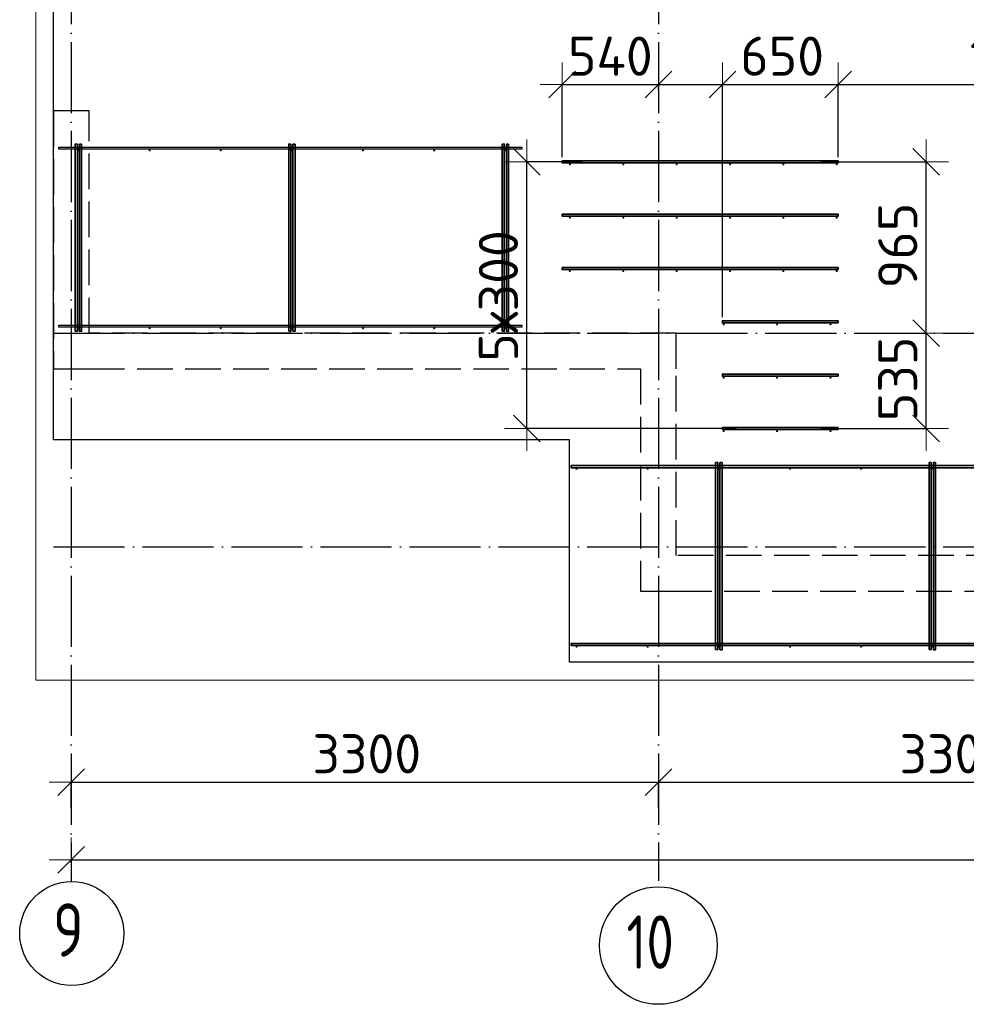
# Model space of a CAD drawing. Header units: millimetres. Extents: x 13527 to 139154, y -122592 to 61893.
# Tile 85 of 129: x 75010 to 80331, y 27427 to 32963. Entities that reach past the tile are written whole.
import ezdxf

# ---------------------------------------------------------------- set-up
doc = ezdxf.new("R2010")
doc.units = ezdxf.units.MM
doc.header["$PDMODE"] = 65
for name, pattern in [('______11', [500, 400, -50, 0, -50]), ('______2', [270, 200, -70]), ('______5', [1100, 800, -100, 100, -100])]:
    doc.linetypes.add(name, pattern=pattern)
for name, color, linetype, lineweight in [('Standard', 7, 'Continuous', 25), ('Арм.стержн. Доп. арматура', 180, 'Continuous', 35), ('Размерная линия_ общее', 7, 'Continuous', 13), ('Стена_ общее', 7, 'Continuous', 35), ('Фундамент_ общее', 7, 'Continuous', 35)]:
    doc.layers.add(name, color=color, linetype=linetype, lineweight=lineweight)
doc.layers.add('Арм.стержн. Фиксатор', color=7, linetype='Continuous', lineweight=35, true_color=0x501e0f)
doc.layers.add('Осевая линия_ общее', color=7, linetype='______5', lineweight=13, true_color=0xa0a0a0)
doc.styles.add('ISOCPEUR', font='ISOCPEUR')
doc.dimstyles.new('DIMSTYLE_16', dxfattribs={"dimtxt": 220, "dimasz": 250, "dimexe": 0, "dimexo": 0, "dimgap": 110, "dimtad": 2, "dimdec": 0, "dimrnd": 1, "dimzin": 12, "dimdsep": 46, "dimtxsty": 'ISOCPEUR', "dimblk1": 'ALL_ML_STRICH', "dimblk2": 'ALL_ML_STRICH', "dimsah": 1, "dimcen": 0, "dimclrd": 7, "dimclre": 256, "dimclrt": 7, "dimadec": 0, "dimazin": 0, "dimtfac": 1, "dimtdec": 0, "dimtix": 1, "dimtmove": 2, "dimatfit": 3, "dimfxl": 0, "dimtzin": 0, "dimlwd": 0, "dimlwe": -3, "dimarcsym": 0})
doc.dimstyles.new('DIMSTYLE_3', dxfattribs={"dimtxt": 220, "dimasz": 250, "dimexe": 0, "dimexo": 0, "dimgap": 110, "dimtad": 2, "dimdec": 0, "dimrnd": 5, "dimzin": 12, "dimdsep": 46, "dimtxsty": 'ISOCPEUR', "dimblk1": 'ALL_ML_STRICH', "dimblk2": 'ALL_ML_STRICH', "dimsah": 1, "dimcen": 0, "dimclrd": 7, "dimclre": 256, "dimclrt": 7, "dimadec": 0, "dimazin": 0, "dimtfac": 1, "dimtdec": 0, "dimtix": 1, "dimtmove": 2, "dimatfit": 3, "dimfxl": 0, "dimtvp": 1.2, "dimtzin": 0, "dimlwd": 0, "dimlwe": -3, "dimarcsym": 0})
doc.dimstyles.new('DIMSTYLE_5', dxfattribs={"dimtxt": 220, "dimasz": 250, "dimexe": 0, "dimexo": 0, "dimgap": 110, "dimtad": 2, "dimdec": 0, "dimrnd": 5, "dimzin": 12, "dimdsep": 46, "dimtxsty": 'ISOCPEUR', "dimblk1": 'ALL_ML_STRICH', "dimblk2": 'ALL_ML_STRICH', "dimsah": 1, "dimcen": 0, "dimclrd": 7, "dimclre": 256, "dimclrt": 7, "dimadec": 0, "dimazin": 0, "dimtfac": 1, "dimtdec": 0, "dimtix": 1, "dimtmove": 2, "dimatfit": 3, "dimfxl": 0, "dimtzin": 0, "dimlwd": 0, "dimlwe": -3, "dimarcsym": 0})

# ---------------------------------------------------------------- blocks, each defined once
blk = doc.blocks.new('СЛОЖНЫЙ_ОБЪЕКТ_0')
at = {"layer": 'Стена_ общее', "color": 9, "linetype": '______2', "lineweight": -3, "true_color": 0xc7c7c7, "transparency": 33554687}
for p, q in [((75200, 32450), (75200, 31000)), ((75400, 32450), (75200, 32450)), ((75400, 31200), (75400, 32450)), ((78700, 31200), (75400, 31200)), ((78700, 31000), (78700, 31200)), ((75200, 31000), (75400, 31000)), ((75400, 31000), (78500, 31000)), ((78500, 31000), (78500, 29750)), ((78700, 29950), (78700, 31000)), ((82420, 29950), (78700, 29950)), ((78500, 29750), (78700, 29750)), ((78700, 29750), (82620, 29750))]:
    blk.add_line(p, q, dxfattribs=at)
blk = doc.blocks.new('ALL_ML_STRICH')
at = {"color": 0, "linetype": 'ByBlock', "lineweight": -2}
for p, q in [((0, -0.5), (0, 0.5)), ((-0.3, -0.3), (0.3, 0.3)), ((-1, 0), (0.5, 0))]:
    blk.add_line(p, q, dxfattribs=at)
blk = doc.blocks.new('*D436')
at = {"layer": 'DEFPOINTS', "color": 7, "linetype": 'Continuous', "lineweight": 13, "transparency": 33554687}
for p in [(78060, 32597.8), (78600, 32547.8), (78060, 32170)]:
    blk.add_point(p, dxfattribs=at)
at = {"layer": 'Размерная линия_ общее', "color": 253, "linetype": 'Continuous', "lineweight": -2, "true_color": 0xa0a0a0, "transparency": 33554687}
for p, q in [((78060, 32190), (78060, 32597.8)), ((78600, 32567.8), (78600, 32597.8))]:
    blk.add_line(p, q, dxfattribs=at)
at = {"layer": 'Размерная линия_ общее', "color": 7, "linetype": 'Continuous', "lineweight": -2, "transparency": 33554687}
blk.add_line((78060, 32597.8), (78600, 32597.8), dxfattribs=at)
at = {"layer": 'Размерная линия_ общее', "color": 7, "linetype": 'Continuous', "lineweight": 13, "transparency": 33554687, "xscale": 250, "yscale": 250, "zscale": 250, "rotation": 180}
blk.add_blockref('ALL_ML_STRICH', (78060, 32597.8), dxfattribs=at)
at = {"layer": 'Размерная линия_ общее', "color": 7, "linetype": 'Continuous', "lineweight": 13, "transparency": 33554687, "xscale": 250, "yscale": 250, "zscale": 250}
blk.add_blockref('ALL_ML_STRICH', (78600, 32597.8), dxfattribs=at)
at = {"layer": 'Размерная линия_ общее', "color": 7, "linetype": 'Continuous', "lineweight": 13, "transparency": 33554687, "insert": (78330, 32757.8), "char_height": 220, "width": 660, "attachment_point": 5, "style": 'ISOCPEUR'}
blk.add_mtext('\\A1;{540}', dxfattribs=at)
blk = doc.blocks.new('*D437')
at = {"layer": 'DEFPOINTS', "color": 7, "linetype": 'Continuous', "lineweight": 13, "transparency": 33554687}
for p in [(78600, 32597.8), (78600, 32547.8), (78960, 31270)]:
    blk.add_point(p, dxfattribs=at)
at = {"layer": 'Размерная линия_ общее', "color": 253, "linetype": 'Continuous', "lineweight": -2, "true_color": 0xa0a0a0, "transparency": 33554687}
for p, q in [((78600, 32567.8), (78600, 32597.8)), ((78960, 31290), (78960, 32597.8))]:
    blk.add_line(p, q, dxfattribs=at)
at = {"layer": 'Размерная линия_ общее', "color": 7, "linetype": 'Continuous', "lineweight": -2, "transparency": 33554687}
blk.add_line((78600, 32597.8), (78960, 32597.8), dxfattribs=at)
at = {"layer": 'Размерная линия_ общее', "color": 7, "linetype": 'Continuous', "lineweight": 13, "transparency": 33554687, "xscale": 250, "yscale": 250, "zscale": 250, "rotation": 180}
blk.add_blockref('ALL_ML_STRICH', (78600, 32597.8), dxfattribs=at)
at = {"layer": 'Размерная линия_ общее', "color": 7, "linetype": 'Continuous', "lineweight": 13, "transparency": 33554687, "xscale": 250, "yscale": 250, "zscale": 250}
blk.add_blockref('ALL_ML_STRICH', (78960, 32597.8), dxfattribs=at)
at = {"layer": 'Размерная линия_ общее', "color": 7, "linetype": 'Continuous', "lineweight": 13, "transparency": 33554687, "insert": (78491.2, 33128.5), "char_height": 220, "width": 660, "attachment_point": 5, "style": 'ISOCPEUR'}
blk.add_mtext('\\A1;{360}', dxfattribs=at)
blk = doc.blocks.new('*D438')
at = {"layer": 'DEFPOINTS', "color": 7, "linetype": 'Continuous', "lineweight": 13, "transparency": 33554687}
for p in [(78960, 32597.8), (79610, 32170), (78960, 31270)]:
    blk.add_point(p, dxfattribs=at)
at = {"layer": 'Размерная линия_ общее', "color": 253, "linetype": 'Continuous', "lineweight": -2, "true_color": 0xa0a0a0, "transparency": 33554687}
for p, q in [((78960, 31290), (78960, 32597.8)), ((79610, 32190), (79610, 32597.8))]:
    blk.add_line(p, q, dxfattribs=at)
at = {"layer": 'Размерная линия_ общее', "color": 7, "linetype": 'Continuous', "lineweight": -2, "transparency": 33554687}
blk.add_line((78960, 32597.8), (79610, 32597.8), dxfattribs=at)
at = {"layer": 'Размерная линия_ общее', "color": 7, "linetype": 'Continuous', "lineweight": 13, "transparency": 33554687, "xscale": 250, "yscale": 250, "zscale": 250, "rotation": 180}
blk.add_blockref('ALL_ML_STRICH', (78960, 32597.8), dxfattribs=at)
at = {"layer": 'Размерная линия_ общее', "color": 7, "linetype": 'Continuous', "lineweight": 13, "transparency": 33554687, "xscale": 250, "yscale": 250, "zscale": 250}
blk.add_blockref('ALL_ML_STRICH', (79610, 32597.8), dxfattribs=at)
at = {"layer": 'Размерная линия_ общее', "color": 7, "linetype": 'Continuous', "lineweight": 13, "transparency": 33554687, "insert": (79296, 32757.8), "char_height": 220, "width": 660, "attachment_point": 5, "style": 'ISOCPEUR'}
blk.add_mtext('\\A1;{650}', dxfattribs=at)
blk = doc.blocks.new('*D439')
at = {"layer": 'DEFPOINTS', "color": 7, "linetype": 'Continuous', "lineweight": 13, "transparency": 33554687}
for p in [(79610, 32597.8), (79610, 32170), (81523.6, 32205.8)]:
    blk.add_point(p, dxfattribs=at)
at = {"layer": 'Размерная линия_ общее', "color": 253, "linetype": 'Continuous', "lineweight": -2, "true_color": 0xa0a0a0, "transparency": 33554687}
for p, q in [((79610, 32190), (79610, 32597.8)), ((81523.6, 32225.8), (81523.6, 32597.8))]:
    blk.add_line(p, q, dxfattribs=at)
at = {"layer": 'Размерная линия_ общее', "color": 7, "linetype": 'Continuous', "lineweight": -2, "transparency": 33554687}
blk.add_line((79610, 32597.8), (81523.6, 32597.8), dxfattribs=at)
at = {"layer": 'Размерная линия_ общее', "color": 7, "linetype": 'Continuous', "lineweight": 13, "transparency": 33554687, "xscale": 250, "yscale": 250, "zscale": 250, "rotation": 180}
blk.add_blockref('ALL_ML_STRICH', (79610, 32597.8), dxfattribs=at)
at = {"layer": 'Размерная линия_ общее', "color": 7, "linetype": 'Continuous', "lineweight": 13, "transparency": 33554687, "xscale": 250, "yscale": 250, "zscale": 250}
blk.add_blockref('ALL_ML_STRICH', (81523.6, 32597.8), dxfattribs=at)
at = {"layer": 'Размерная линия_ общее', "color": 7, "linetype": 'Continuous', "lineweight": 13, "transparency": 33554687, "insert": (80621.8, 32757.8), "char_height": 220, "width": 880, "attachment_point": 5, "style": 'ISOCPEUR'}
blk.add_mtext('\\A1;{1915}', dxfattribs=at)
blk = doc.blocks.new('*D443')
at = {"layer": 'DEFPOINTS', "color": 7, "linetype": 'Continuous', "lineweight": 13, "transparency": 33554687}
for p in [(79876.2, 31200), (79492.5, 30664), (80105.6, 30664)]:
    blk.add_point(p, dxfattribs=at)
at = {"layer": 'Размерная линия_ общее', "color": 253, "linetype": 'Continuous', "lineweight": -2, "true_color": 0xa0a0a0, "transparency": 33554687}
for p, q in [((80105.6, 31200), (80105.6, 31200)), ((79512.5, 30664), (80105.6, 30664))]:
    blk.add_line(p, q, dxfattribs=at)
at = {"layer": 'Размерная линия_ общее', "color": 7, "linetype": 'Continuous', "lineweight": -2, "transparency": 33554687}
blk.add_line((80105.6, 30664), (80105.6, 31200), dxfattribs=at)
at = {"layer": 'Размерная линия_ общее', "color": 7, "linetype": 'Continuous', "lineweight": 13, "transparency": 33554687, "xscale": 250, "yscale": 250, "zscale": 250}
for p, rotation in [((80105.6, 31200), 90), ((80105.6, 30664), 270)]:
    blk.add_blockref('ALL_ML_STRICH', p, dxfattribs=dict(at, rotation=rotation))
at = {"layer": 'Размерная линия_ общее', "color": 7, "linetype": 'Continuous', "lineweight": 13, "transparency": 33554687, "insert": (79945.6, 30943), "char_height": 220, "width": 660, "attachment_point": 5, "rotation": 90, "style": 'ISOCPEUR'}
blk.add_mtext('\\A1;{535}', dxfattribs=at)
blk = doc.blocks.new('*D444')
at = {"layer": 'DEFPOINTS', "color": 7, "linetype": 'Continuous', "lineweight": 13, "transparency": 33554687}
for p in [(79496.7, 32164), (79876.2, 31200), (80105.6, 31200)]:
    blk.add_point(p, dxfattribs=at)
at = {"layer": 'Размерная линия_ общее', "color": 253, "linetype": 'Continuous', "lineweight": -2, "true_color": 0xa0a0a0, "transparency": 33554687}
for p, q in [((79516.7, 32164), (80105.6, 32164)), ((80105.6, 31200), (80105.6, 31200))]:
    blk.add_line(p, q, dxfattribs=at)
at = {"layer": 'Размерная линия_ общее', "color": 7, "linetype": 'Continuous', "lineweight": -2, "transparency": 33554687}
blk.add_line((80105.6, 31200), (80105.6, 32164), dxfattribs=at)
at = {"layer": 'Размерная линия_ общее', "color": 7, "linetype": 'Continuous', "lineweight": 13, "transparency": 33554687, "xscale": 250, "yscale": 250, "zscale": 250}
for p, rotation in [((80105.6, 32164), 90), ((80105.6, 31200), 270)]:
    blk.add_blockref('ALL_ML_STRICH', p, dxfattribs=dict(at, rotation=rotation))
at = {"layer": 'Размерная линия_ общее', "color": 7, "linetype": 'Continuous', "lineweight": 13, "transparency": 33554687, "insert": (79945.6, 31693), "char_height": 220, "width": 660, "attachment_point": 5, "rotation": 90, "style": 'ISOCPEUR'}
blk.add_mtext('\\A1;{965}', dxfattribs=at)
blk = doc.blocks.new('*D447')
at = {"layer": 'DEFPOINTS', "color": 7, "linetype": 'Continuous', "lineweight": 13, "transparency": 33554687}
for p in [(78191.3, 32164), (77860.8, 30664), (79058.8, 30664)]:
    blk.add_point(p, dxfattribs=at)
at = {"layer": 'Размерная линия_ общее', "color": 253, "linetype": 'Continuous', "lineweight": -2, "true_color": 0xa0a0a0, "transparency": 33554687}
for p, q in [((78171.3, 32164), (77860.8, 32164)), ((79038.8, 30664), (77860.8, 30664))]:
    blk.add_line(p, q, dxfattribs=at)
at = {"layer": 'Размерная линия_ общее', "color": 7, "linetype": 'Continuous', "lineweight": -2, "transparency": 33554687}
blk.add_line((77860.8, 30664), (77860.8, 32164), dxfattribs=at)
at = {"layer": 'Размерная линия_ общее', "color": 7, "linetype": 'Continuous', "lineweight": 13, "transparency": 33554687, "xscale": 250, "yscale": 250, "zscale": 250}
for p, rotation in [((77860.8, 32164), 90), ((77860.8, 30664), 270)]:
    blk.add_blockref('ALL_ML_STRICH', p, dxfattribs=dict(at, rotation=rotation))
at = {"layer": 'Размерная линия_ общее', "color": 7, "linetype": 'Continuous', "lineweight": 13, "transparency": 33554687, "insert": (77590.8, 31040), "char_height": 220, "width": 11, "attachment_point": 1, "rotation": 90, "line_spacing_factor": 0.60241, "style": 'ISOCPEUR'}
blk.add_mtext('5х300', dxfattribs=at)
blk = doc.blocks.new('*D564')
at = {"layer": 'DEFPOINTS', "color": 7, "linetype": 'Continuous', "lineweight": 13, "transparency": 33554687}
for p in [(75300, 28675.7), (75300, 28512.1), (78600, 28512.1)]:
    blk.add_point(p, dxfattribs=at)
at = {"layer": 'Размерная линия_ общее', "color": 253, "linetype": 'Continuous', "lineweight": -2, "true_color": 0xa0a0a0, "transparency": 33554687}
for p, q in [((75300, 28532.1), (75300, 28675.7)), ((78600, 28532.1), (78600, 28675.7))]:
    blk.add_line(p, q, dxfattribs=at)
at = {"layer": 'Размерная линия_ общее', "color": 7, "linetype": 'Continuous', "lineweight": -2, "transparency": 33554687}
blk.add_line((75300, 28675.7), (78600, 28675.7), dxfattribs=at)
at = {"layer": 'Размерная линия_ общее', "color": 7, "linetype": 'Continuous', "lineweight": 13, "transparency": 33554687, "xscale": 250, "yscale": 250, "zscale": 250, "rotation": 180}
blk.add_blockref('ALL_ML_STRICH', (75300, 28675.7), dxfattribs=at)
at = {"layer": 'Размерная линия_ общее', "color": 7, "linetype": 'Continuous', "lineweight": 13, "transparency": 33554687, "xscale": 250, "yscale": 250, "zscale": 250}
blk.add_blockref('ALL_ML_STRICH', (78600, 28675.7), dxfattribs=at)
at = {"layer": 'Размерная линия_ общее', "color": 7, "linetype": 'Continuous', "lineweight": 13, "transparency": 33554687, "insert": (76961, 28835.7), "char_height": 220, "width": 880, "attachment_point": 5, "style": 'ISOCPEUR'}
blk.add_mtext('\\A1;{3300}', dxfattribs=at)
blk = doc.blocks.new('*D565')
at = {"layer": 'DEFPOINTS', "color": 7, "linetype": 'Continuous', "lineweight": 13, "transparency": 33554687}
for p in [(78600, 28675.7), (78600, 28512.1), (81900, 28512.1)]:
    blk.add_point(p, dxfattribs=at)
at = {"layer": 'Размерная линия_ общее', "color": 253, "linetype": 'Continuous', "lineweight": -2, "true_color": 0xa0a0a0, "transparency": 33554687}
for p, q in [((78600, 28532.1), (78600, 28675.7)), ((81900, 28532.1), (81900, 28675.7))]:
    blk.add_line(p, q, dxfattribs=at)
at = {"layer": 'Размерная линия_ общее', "color": 7, "linetype": 'Continuous', "lineweight": -2, "transparency": 33554687}
blk.add_line((78600, 28675.7), (81900, 28675.7), dxfattribs=at)
at = {"layer": 'Размерная линия_ общее', "color": 7, "linetype": 'Continuous', "lineweight": 13, "transparency": 33554687, "xscale": 250, "yscale": 250, "zscale": 250, "rotation": 180}
blk.add_blockref('ALL_ML_STRICH', (78600, 28675.7), dxfattribs=at)
at = {"layer": 'Размерная линия_ общее', "color": 7, "linetype": 'Continuous', "lineweight": 13, "transparency": 33554687, "xscale": 250, "yscale": 250, "zscale": 250}
blk.add_blockref('ALL_ML_STRICH', (81900, 28675.7), dxfattribs=at)
at = {"layer": 'Размерная линия_ общее', "color": 7, "linetype": 'Continuous', "lineweight": 13, "transparency": 33554687, "insert": (80261, 28835.7), "char_height": 220, "width": 880, "attachment_point": 5, "style": 'ISOCPEUR'}
blk.add_mtext('\\A1;{3300}', dxfattribs=at)
blk = doc.blocks.new('*D576')
at = {"layer": 'DEFPOINTS', "color": 7, "linetype": 'Continuous', "lineweight": 13, "transparency": 33554687}
for p in [(75300, 28239.6), (75300, 28122.1), (117380, 28122.1)]:
    blk.add_point(p, dxfattribs=at)
at = {"layer": 'Размерная линия_ общее', "color": 253, "linetype": 'Continuous', "lineweight": -2, "true_color": 0xa0a0a0, "transparency": 33554687}
for p, q in [((75300, 28222.1), (75300, 28239.6)), ((117380, 28222.1), (117380, 28239.6))]:
    blk.add_line(p, q, dxfattribs=at)
at = {"layer": 'Размерная линия_ общее', "color": 7, "linetype": 'Continuous', "lineweight": -2, "transparency": 33554687}
blk.add_line((75300, 28239.6), (117380, 28239.6), dxfattribs=at)
at = {"layer": 'Размерная линия_ общее', "color": 7, "linetype": 'Continuous', "lineweight": 13, "transparency": 33554687, "xscale": 250, "yscale": 250, "zscale": 250, "rotation": 180}
blk.add_blockref('ALL_ML_STRICH', (75300, 28239.6), dxfattribs=at)
at = {"layer": 'Размерная линия_ общее', "color": 7, "linetype": 'Continuous', "lineweight": 13, "transparency": 33554687, "xscale": 250, "yscale": 250, "zscale": 250}
blk.add_blockref('ALL_ML_STRICH', (117380, 28239.6), dxfattribs=at)
at = {"layer": 'Размерная линия_ общее', "color": 7, "linetype": 'Continuous', "lineweight": 13, "transparency": 33554687, "insert": (96340, 28399.6), "char_height": 220, "width": 1100, "attachment_point": 5, "style": 'ISOCPEUR'}
blk.add_mtext('\\A1;{42080}', dxfattribs=at)

msp = doc.modelspace()

# ---------------------------------------------------------------- hatches: boundary and pattern name
at = {"layer": 'Арм.стержн. Доп. арматура', "linetype": 'Continuous', "lineweight": 35, "transparency": 33554687}
for points in [[(78108.5, 32150), (78108, 32152.3), (78106.7, 32154.2), (78104.8, 32155.5), (78102.5, 32156), (78100.2, 32155.5), (78098.3, 32154.2), (78097, 32152.3), (78096.5, 32150), (78097, 32147.7), (78098.3, 32145.8), (78100.2, 32144.5), (78102.5, 32144), (78104.8, 32144.5), (78106.7, 32145.8), (78108, 32147.7)], [(78408.5, 32150), (78408, 32152.3), (78406.7, 32154.2), (78404.8, 32155.5), (78402.5, 32156), (78400.2, 32155.5), (78398.3, 32154.2), (78397, 32152.3), (78396.5, 32150), (78397, 32147.7), (78398.3, 32145.8), (78400.2, 32144.5), (78402.5, 32144), (78404.8, 32144.5), (78406.7, 32145.8), (78408, 32147.7)], [(78708.5, 32150), (78708, 32152.3), (78706.7, 32154.2), (78704.8, 32155.5), (78702.5, 32156), (78700.2, 32155.5), (78698.3, 32154.2), (78697, 32152.3), (78696.5, 32150), (78697, 32147.7), (78698.3, 32145.8), (78700.2, 32144.5), (78702.5, 32144), (78704.8, 32144.5), (78706.7, 32145.8), (78708, 32147.7)], [(79008.5, 32150), (79008, 32152.3), (79006.7, 32154.2), (79004.8, 32155.5), (79002.5, 32156), (79000.2, 32155.5), (78998.3, 32154.2), (78997, 32152.3), (78996.5, 32150), (78997, 32147.7), (78998.3, 32145.8), (79000.2, 32144.5), (79002.5, 32144), (79004.8, 32144.5), (79006.7, 32145.8), (79008, 32147.7)], [(79308.5, 32150), (79308, 32152.3), (79306.7, 32154.2), (79304.8, 32155.5), (79302.5, 32156), (79300.2, 32155.5), (79298.3, 32154.2), (79297, 32152.3), (79296.5, 32150), (79297, 32147.7), (79298.3, 32145.8), (79300.2, 32144.5), (79302.5, 32144), (79304.8, 32144.5), (79306.7, 32145.8), (79308, 32147.7)], [(79608.5, 32150), (79608, 32152.3), (79606.7, 32154.2), (79604.8, 32155.5), (79602.5, 32156), (79600.2, 32155.5), (79598.3, 32154.2), (79597, 32152.3), (79596.5, 32150), (79597, 32147.7), (79598.3, 32145.8), (79600.2, 32144.5), (79602.5, 32144), (79604.8, 32144.5), (79606.7, 32145.8), (79608, 32147.7)], [(78108.5, 31850), (78108, 31852.3), (78106.7, 31854.2), (78104.8, 31855.5), (78102.5, 31856), (78100.2, 31855.5), (78098.3, 31854.2), (78097, 31852.3), (78096.5, 31850), (78097, 31847.7), (78098.3, 31845.8), (78100.2, 31844.5), (78102.5, 31844), (78104.8, 31844.5), (78106.7, 31845.8), (78108, 31847.7)], [(78408.5, 31850), (78408, 31852.3), (78406.7, 31854.2), (78404.8, 31855.5), (78402.5, 31856), (78400.2, 31855.5), (78398.3, 31854.2), (78397, 31852.3), (78396.5, 31850), (78397, 31847.7), (78398.3, 31845.8), (78400.2, 31844.5), (78402.5, 31844), (78404.8, 31844.5), (78406.7, 31845.8), (78408, 31847.7)], [(78708.5, 31850), (78708, 31852.3), (78706.7, 31854.2), (78704.8, 31855.5), (78702.5, 31856), (78700.2, 31855.5), (78698.3, 31854.2), (78697, 31852.3), (78696.5, 31850), (78697, 31847.7), (78698.3, 31845.8), (78700.2, 31844.5), (78702.5, 31844), (78704.8, 31844.5), (78706.7, 31845.8), (78708, 31847.7)], [(79008.5, 31850), (79008, 31852.3), (79006.7, 31854.2), (79004.8, 31855.5), (79002.5, 31856), (79000.2, 31855.5), (78998.3, 31854.2), (78997, 31852.3), (78996.5, 31850), (78997, 31847.7), (78998.3, 31845.8), (79000.2, 31844.5), (79002.5, 31844), (79004.8, 31844.5), (79006.7, 31845.8), (79008, 31847.7)], [(79308.5, 31850), (79308, 31852.3), (79306.7, 31854.2), (79304.8, 31855.5), (79302.5, 31856), (79300.2, 31855.5), (79298.3, 31854.2), (79297, 31852.3), (79296.5, 31850), (79297, 31847.7), (79298.3, 31845.8), (79300.2, 31844.5), (79302.5, 31844), (79304.8, 31844.5), (79306.7, 31845.8), (79308, 31847.7)], [(79608.5, 31850), (79608, 31852.3), (79606.7, 31854.2), (79604.8, 31855.5), (79602.5, 31856), (79600.2, 31855.5), (79598.3, 31854.2), (79597, 31852.3), (79596.5, 31850), (79597, 31847.7), (79598.3, 31845.8), (79600.2, 31844.5), (79602.5, 31844), (79604.8, 31844.5), (79606.7, 31845.8), (79608, 31847.7)], [(78108.5, 31550), (78108, 31552.3), (78106.7, 31554.2), (78104.8, 31555.5), (78102.5, 31556), (78100.2, 31555.5), (78098.3, 31554.2), (78097, 31552.3), (78096.5, 31550), (78097, 31547.7), (78098.3, 31545.8), (78100.2, 31544.5), (78102.5, 31544), (78104.8, 31544.5), (78106.7, 31545.8), (78108, 31547.7)], [(78408.5, 31550), (78408, 31552.3), (78406.7, 31554.2), (78404.8, 31555.5), (78402.5, 31556), (78400.2, 31555.5), (78398.3, 31554.2), (78397, 31552.3), (78396.5, 31550), (78397, 31547.7), (78398.3, 31545.8), (78400.2, 31544.5), (78402.5, 31544), (78404.8, 31544.5), (78406.7, 31545.8), (78408, 31547.7)], [(78708.5, 31550), (78708, 31552.3), (78706.7, 31554.2), (78704.8, 31555.5), (78702.5, 31556), (78700.2, 31555.5), (78698.3, 31554.2), (78697, 31552.3), (78696.5, 31550), (78697, 31547.7), (78698.3, 31545.8), (78700.2, 31544.5), (78702.5, 31544), (78704.8, 31544.5), (78706.7, 31545.8), (78708, 31547.7)], [(79008.5, 31550), (79008, 31552.3), (79006.7, 31554.2), (79004.8, 31555.5), (79002.5, 31556), (79000.2, 31555.5), (78998.3, 31554.2), (78997, 31552.3), (78996.5, 31550), (78997, 31547.7), (78998.3, 31545.8), (79000.2, 31544.5), (79002.5, 31544), (79004.8, 31544.5), (79006.7, 31545.8), (79008, 31547.7)], [(79308.5, 31550), (79308, 31552.3), (79306.7, 31554.2), (79304.8, 31555.5), (79302.5, 31556), (79300.2, 31555.5), (79298.3, 31554.2), (79297, 31552.3), (79296.5, 31550), (79297, 31547.7), (79298.3, 31545.8), (79300.2, 31544.5), (79302.5, 31544), (79304.8, 31544.5), (79306.7, 31545.8), (79308, 31547.7)], [(79608.5, 31550), (79608, 31552.3), (79606.7, 31554.2), (79604.8, 31555.5), (79602.5, 31556), (79600.2, 31555.5), (79598.3, 31554.2), (79597, 31552.3), (79596.5, 31550), (79597, 31547.7), (79598.3, 31545.8), (79600.2, 31544.5), (79602.5, 31544), (79604.8, 31544.5), (79606.7, 31545.8), (79608, 31547.7)], [(78973.5, 31250), (78973, 31252.3), (78971.7, 31254.2), (78969.8, 31255.5), (78967.5, 31256), (78965.2, 31255.5), (78963.3, 31254.2), (78962, 31252.3), (78961.5, 31250), (78962, 31247.7), (78963.3, 31245.8), (78965.2, 31244.5), (78967.5, 31244), (78969.8, 31244.5), (78971.7, 31245.8), (78973, 31247.7)], [(79273.5, 31250), (79273, 31252.3), (79271.7, 31254.2), (79269.8, 31255.5), (79267.5, 31256), (79265.2, 31255.5), (79263.3, 31254.2), (79262, 31252.3), (79261.5, 31250), (79262, 31247.7), (79263.3, 31245.8), (79265.2, 31244.5), (79267.5, 31244), (79269.8, 31244.5), (79271.7, 31245.8), (79273, 31247.7)], [(79573.5, 31250), (79573, 31252.3), (79571.7, 31254.2), (79569.8, 31255.5), (79567.5, 31256), (79565.2, 31255.5), (79563.3, 31254.2), (79562, 31252.3), (79561.5, 31250), (79562, 31247.7), (79563.3, 31245.8), (79565.2, 31244.5), (79567.5, 31244), (79569.8, 31244.5), (79571.7, 31245.8), (79573, 31247.7)], [(78973.5, 30950), (78973, 30952.3), (78971.7, 30954.2), (78969.8, 30955.5), (78967.5, 30956), (78965.2, 30955.5), (78963.3, 30954.2), (78962, 30952.3), (78961.5, 30950), (78962, 30947.7), (78963.3, 30945.8), (78965.2, 30944.5), (78967.5, 30944), (78969.8, 30944.5), (78971.7, 30945.8), (78973, 30947.7)], [(79273.5, 30950), (79273, 30952.3), (79271.7, 30954.2), (79269.8, 30955.5), (79267.5, 30956), (79265.2, 30955.5), (79263.3, 30954.2), (79262, 30952.3), (79261.5, 30950), (79262, 30947.7), (79263.3, 30945.8), (79265.2, 30944.5), (79267.5, 30944), (79269.8, 30944.5), (79271.7, 30945.8), (79273, 30947.7)], [(79573.5, 30950), (79573, 30952.3), (79571.7, 30954.2), (79569.8, 30955.5), (79567.5, 30956), (79565.2, 30955.5), (79563.3, 30954.2), (79562, 30952.3), (79561.5, 30950), (79562, 30947.7), (79563.3, 30945.8), (79565.2, 30944.5), (79567.5, 30944), (79569.8, 30944.5), (79571.7, 30945.8), (79573, 30947.7)], [(78973.5, 30650), (78973, 30652.3), (78971.7, 30654.2), (78969.8, 30655.5), (78967.5, 30656), (78965.2, 30655.5), (78963.3, 30654.2), (78962, 30652.3), (78961.5, 30650), (78962, 30647.7), (78963.3, 30645.8), (78965.2, 30644.5), (78967.5, 30644), (78969.8, 30644.5), (78971.7, 30645.8), (78973, 30647.7)], [(79273.5, 30650), (79273, 30652.3), (79271.7, 30654.2), (79269.8, 30655.5), (79267.5, 30656), (79265.2, 30655.5), (79263.3, 30654.2), (79262, 30652.3), (79261.5, 30650), (79262, 30647.7), (79263.3, 30645.8), (79265.2, 30644.5), (79267.5, 30644), (79269.8, 30644.5), (79271.7, 30645.8), (79273, 30647.7)], [(79573.5, 30650), (79573, 30652.3), (79571.7, 30654.2), (79569.8, 30655.5), (79567.5, 30656), (79565.2, 30655.5), (79563.3, 30654.2), (79562, 30652.3), (79561.5, 30650), (79562, 30647.7), (79563.3, 30645.8), (79565.2, 30644.5), (79567.5, 30644), (79569.8, 30644.5), (79571.7, 30645.8), (79573, 30647.7)]]:
    msp.add_hatch(color=22, dxfattribs=at).paths.add_polyline_path(points)
at = {"layer": 'Арм.стержн. Фиксатор', "linetype": 'Continuous', "lineweight": 35, "transparency": 33554687}
for points in [[(75346, 32228), (75345.5, 32230.3), (75344.2, 32232.2), (75342.3, 32233.5), (75340, 32234), (75337.7, 32233.5), (75335.8, 32232.2), (75334.5, 32230.3), (75334, 32228), (75334.5, 32225.7), (75335.8, 32223.8), (75337.7, 32222.5), (75340, 32222), (75342.3, 32222.5), (75344.2, 32223.8), (75345.5, 32225.7)], [(75746, 32228), (75745.5, 32230.3), (75744.2, 32232.2), (75742.3, 32233.5), (75740, 32234), (75737.7, 32233.5), (75735.8, 32232.2), (75734.5, 32230.3), (75734, 32228), (75734.5, 32225.7), (75735.8, 32223.8), (75737.7, 32222.5), (75740, 32222), (75742.3, 32222.5), (75744.2, 32223.8), (75745.5, 32225.7)], [(76146, 32228), (76145.5, 32230.3), (76144.2, 32232.2), (76142.3, 32233.5), (76140, 32234), (76137.7, 32233.5), (76135.8, 32232.2), (76134.5, 32230.3), (76134, 32228), (76134.5, 32225.7), (76135.8, 32223.8), (76137.7, 32222.5), (76140, 32222), (76142.3, 32222.5), (76144.2, 32223.8), (76145.5, 32225.7)], [(76546, 32228), (76545.5, 32230.3), (76544.2, 32232.2), (76542.3, 32233.5), (76540, 32234), (76537.7, 32233.5), (76535.8, 32232.2), (76534.5, 32230.3), (76534, 32228), (76534.5, 32225.7), (76535.8, 32223.8), (76537.7, 32222.5), (76540, 32222), (76542.3, 32222.5), (76544.2, 32223.8), (76545.5, 32225.7)], [(76946, 32228), (76945.5, 32230.3), (76944.2, 32232.2), (76942.3, 32233.5), (76940, 32234), (76937.7, 32233.5), (76935.8, 32232.2), (76934.5, 32230.3), (76934, 32228), (76934.5, 32225.7), (76935.8, 32223.8), (76937.7, 32222.5), (76940, 32222), (76942.3, 32222.5), (76944.2, 32223.8), (76945.5, 32225.7)], [(77346, 32228), (77345.5, 32230.3), (77344.2, 32232.2), (77342.3, 32233.5), (77340, 32234), (77337.7, 32233.5), (77335.8, 32232.2), (77334.5, 32230.3), (77334, 32228), (77334.5, 32225.7), (77335.8, 32223.8), (77337.7, 32222.5), (77340, 32222), (77342.3, 32222.5), (77344.2, 32223.8), (77345.5, 32225.7)], [(77746, 32228), (77745.5, 32230.3), (77744.2, 32232.2), (77742.3, 32233.5), (77740, 32234), (77737.7, 32233.5), (77735.8, 32232.2), (77734.5, 32230.3), (77734, 32228), (77734.5, 32225.7), (77735.8, 32223.8), (77737.7, 32222.5), (77740, 32222), (77742.3, 32222.5), (77744.2, 32223.8), (77745.5, 32225.7)], [(75346, 31228), (75345.5, 31230.3), (75344.2, 31232.2), (75342.3, 31233.5), (75340, 31234), (75337.7, 31233.5), (75335.8, 31232.2), (75334.5, 31230.3), (75334, 31228), (75334.5, 31225.7), (75335.8, 31223.8), (75337.7, 31222.5), (75340, 31222), (75342.3, 31222.5), (75344.2, 31223.8), (75345.5, 31225.7)], [(75746, 31228), (75745.5, 31230.3), (75744.2, 31232.2), (75742.3, 31233.5), (75740, 31234), (75737.7, 31233.5), (75735.8, 31232.2), (75734.5, 31230.3), (75734, 31228), (75734.5, 31225.7), (75735.8, 31223.8), (75737.7, 31222.5), (75740, 31222), (75742.3, 31222.5), (75744.2, 31223.8), (75745.5, 31225.7)], [(76146, 31228), (76145.5, 31230.3), (76144.2, 31232.2), (76142.3, 31233.5), (76140, 31234), (76137.7, 31233.5), (76135.8, 31232.2), (76134.5, 31230.3), (76134, 31228), (76134.5, 31225.7), (76135.8, 31223.8), (76137.7, 31222.5), (76140, 31222), (76142.3, 31222.5), (76144.2, 31223.8), (76145.5, 31225.7)], [(76546, 31228), (76545.5, 31230.3), (76544.2, 31232.2), (76542.3, 31233.5), (76540, 31234), (76537.7, 31233.5), (76535.8, 31232.2), (76534.5, 31230.3), (76534, 31228), (76534.5, 31225.7), (76535.8, 31223.8), (76537.7, 31222.5), (76540, 31222), (76542.3, 31222.5), (76544.2, 31223.8), (76545.5, 31225.7)], [(76946, 31228), (76945.5, 31230.3), (76944.2, 31232.2), (76942.3, 31233.5), (76940, 31234), (76937.7, 31233.5), (76935.8, 31232.2), (76934.5, 31230.3), (76934, 31228), (76934.5, 31225.7), (76935.8, 31223.8), (76937.7, 31222.5), (76940, 31222), (76942.3, 31222.5), (76944.2, 31223.8), (76945.5, 31225.7)], [(77346, 31228), (77345.5, 31230.3), (77344.2, 31232.2), (77342.3, 31233.5), (77340, 31234), (77337.7, 31233.5), (77335.8, 31232.2), (77334.5, 31230.3), (77334, 31228), (77334.5, 31225.7), (77335.8, 31223.8), (77337.7, 31222.5), (77340, 31222), (77342.3, 31222.5), (77344.2, 31223.8), (77345.5, 31225.7)], [(77746, 31228), (77745.5, 31230.3), (77744.2, 31232.2), (77742.3, 31233.5), (77740, 31234), (77737.7, 31233.5), (77735.8, 31232.2), (77734.5, 31230.3), (77734, 31228), (77734.5, 31225.7), (77735.8, 31223.8), (77737.7, 31222.5), (77740, 31222), (77742.3, 31222.5), (77744.2, 31223.8), (77745.5, 31225.7)], [(78146, 30438), (78145.5, 30440.3), (78144.2, 30442.2), (78142.3, 30443.5), (78140, 30444), (78137.7, 30443.5), (78135.8, 30442.2), (78134.5, 30440.3), (78134, 30438), (78134.5, 30435.7), (78135.8, 30433.8), (78137.7, 30432.5), (78140, 30432), (78142.3, 30432.5), (78144.2, 30433.8), (78145.5, 30435.7)], [(78546, 30438), (78545.5, 30440.3), (78544.2, 30442.2), (78542.3, 30443.5), (78540, 30444), (78537.7, 30443.5), (78535.8, 30442.2), (78534.5, 30440.3), (78534, 30438), (78534.5, 30435.7), (78535.8, 30433.8), (78537.7, 30432.5), (78540, 30432), (78542.3, 30432.5), (78544.2, 30433.8), (78545.5, 30435.7)], [(78946, 30438), (78945.5, 30440.3), (78944.2, 30442.2), (78942.3, 30443.5), (78940, 30444), (78937.7, 30443.5), (78935.8, 30442.2), (78934.5, 30440.3), (78934, 30438), (78934.5, 30435.7), (78935.8, 30433.8), (78937.7, 30432.5), (78940, 30432), (78942.3, 30432.5), (78944.2, 30433.8), (78945.5, 30435.7)], [(79346, 30438), (79345.5, 30440.3), (79344.2, 30442.2), (79342.3, 30443.5), (79340, 30444), (79337.7, 30443.5), (79335.8, 30442.2), (79334.5, 30440.3), (79334, 30438), (79334.5, 30435.7), (79335.8, 30433.8), (79337.7, 30432.5), (79340, 30432), (79342.3, 30432.5), (79344.2, 30433.8), (79345.5, 30435.7)], [(79746, 30438), (79745.5, 30440.3), (79744.2, 30442.2), (79742.3, 30443.5), (79740, 30444), (79737.7, 30443.5), (79735.8, 30442.2), (79734.5, 30440.3), (79734, 30438), (79734.5, 30435.7), (79735.8, 30433.8), (79737.7, 30432.5), (79740, 30432), (79742.3, 30432.5), (79744.2, 30433.8), (79745.5, 30435.7)], [(80146, 30438), (80145.5, 30440.3), (80144.2, 30442.2), (80142.3, 30443.5), (80140, 30444), (80137.7, 30443.5), (80135.8, 30442.2), (80134.5, 30440.3), (80134, 30438), (80134.5, 30435.7), (80135.8, 30433.8), (80137.7, 30432.5), (80140, 30432), (80142.3, 30432.5), (80144.2, 30433.8), (80145.5, 30435.7)], [(78146, 29438), (78145.5, 29440.3), (78144.2, 29442.2), (78142.3, 29443.5), (78140, 29444), (78137.7, 29443.5), (78135.8, 29442.2), (78134.5, 29440.3), (78134, 29438), (78134.5, 29435.7), (78135.8, 29433.8), (78137.7, 29432.5), (78140, 29432), (78142.3, 29432.5), (78144.2, 29433.8), (78145.5, 29435.7)], [(78546, 29438), (78545.5, 29440.3), (78544.2, 29442.2), (78542.3, 29443.5), (78540, 29444), (78537.7, 29443.5), (78535.8, 29442.2), (78534.5, 29440.3), (78534, 29438), (78534.5, 29435.7), (78535.8, 29433.8), (78537.7, 29432.5), (78540, 29432), (78542.3, 29432.5), (78544.2, 29433.8), (78545.5, 29435.7)], [(78946, 29438), (78945.5, 29440.3), (78944.2, 29442.2), (78942.3, 29443.5), (78940, 29444), (78937.7, 29443.5), (78935.8, 29442.2), (78934.5, 29440.3), (78934, 29438), (78934.5, 29435.7), (78935.8, 29433.8), (78937.7, 29432.5), (78940, 29432), (78942.3, 29432.5), (78944.2, 29433.8), (78945.5, 29435.7)], [(79346, 29438), (79345.5, 29440.3), (79344.2, 29442.2), (79342.3, 29443.5), (79340, 29444), (79337.7, 29443.5), (79335.8, 29442.2), (79334.5, 29440.3), (79334, 29438), (79334.5, 29435.7), (79335.8, 29433.8), (79337.7, 29432.5), (79340, 29432), (79342.3, 29432.5), (79344.2, 29433.8), (79345.5, 29435.7)], [(79746, 29438), (79745.5, 29440.3), (79744.2, 29442.2), (79742.3, 29443.5), (79740, 29444), (79737.7, 29443.5), (79735.8, 29442.2), (79734.5, 29440.3), (79734, 29438), (79734.5, 29435.7), (79735.8, 29433.8), (79737.7, 29432.5), (79740, 29432), (79742.3, 29432.5), (79744.2, 29433.8), (79745.5, 29435.7)], [(80146, 29438), (80145.5, 29440.3), (80144.2, 29442.2), (80142.3, 29443.5), (80140, 29444), (80137.7, 29443.5), (80135.8, 29442.2), (80134.5, 29440.3), (80134, 29438), (80134.5, 29435.7), (80135.8, 29433.8), (80137.7, 29432.5), (80140, 29432), (80142.3, 29432.5), (80144.2, 29433.8), (80145.5, 29435.7)]]:
    msp.add_hatch(color=22, dxfattribs=at).paths.add_polyline_path(points)

# ---------------------------------------------------------------- linework, layer by layer
at = {"layer": 'Standard', "color": 7, "linetype": 'Continuous', "lineweight": 13, "transparency": 33554687}
msp.add_lwpolyline([(75100, 29250), (117980, 29250), (117980, 46440), (75100, 46440), (75100, 29250)], dxfattribs=at)
at = {"layer": 'Арм.стержн. Доп. арматура', "color": 22, "linetype": 'Continuous', "lineweight": 35, "transparency": 33554687}
for points in [[(78060, 32170), (79610, 32170), (79610, 32158), (78060, 32158), (78060, 32170)], [(78060, 32170), (79610, 32170), (79610, 32158), (78060, 32158), (78060, 32170)], [(78060, 31870), (79610, 31870), (79610, 31858), (78060, 31858), (78060, 31870)], [(78060, 31870), (79610, 31870), (79610, 31858), (78060, 31858), (78060, 31870)], [(78060, 31570), (79610, 31570), (79610, 31558), (78060, 31558), (78060, 31570)], [(78060, 31570), (79610, 31570), (79610, 31558), (78060, 31558), (78060, 31570)], [(79610, 31258), (78960, 31258), (78960, 31270), (79610, 31270), (79610, 31258)], [(79610, 31258), (78960, 31258), (78960, 31270), (79610, 31270), (79610, 31258)], [(79610, 30958), (78960, 30958), (78960, 30970), (79610, 30970), (79610, 30958)], [(79610, 30958), (78960, 30958), (78960, 30970), (79610, 30970), (79610, 30958)], [(79610, 30658), (78960, 30658), (78960, 30670), (79610, 30670), (79610, 30658)], [(79610, 30658), (78960, 30658), (78960, 30670), (79610, 30670), (79610, 30658)]]:
    msp.add_lwpolyline(points, dxfattribs=at)
at = {"layer": 'Арм.стержн. Фиксатор', "color": 22, "linetype": 'Continuous', "lineweight": 25, "transparency": 33554687}
for points in [[(75230, 32246), (77833.1, 32246), (77833.1, 32234), (75230, 32234), (75230, 32246)], [(75230, 32246), (77833.1, 32246), (77833.1, 32234), (75230, 32234), (75230, 32246)], [(75230, 31246), (77833.1, 31246), (77833.1, 31234), (75230, 31234), (75230, 31246)], [(75230, 31246), (77833.1, 31246), (77833.1, 31234), (75230, 31234), (75230, 31246)]]:
    msp.add_lwpolyline(points, dxfattribs=at)
at = {"layer": 'Арм.стержн. Фиксатор', "color": 22, "linetype": 'Continuous', "lineweight": 35, "transparency": 33554687}
for points in [[(75322, 31211.1), (75322, 32263.1), (75334, 32263.1), (75334, 31211.1), (75322, 31211.1)], [(75358, 32262.9), (75358, 31210.8), (75346, 31210.8), (75346, 32262.9), (75358, 32262.9)], [(76522, 31211.1), (76522, 32263.1), (76534, 32263.1), (76534, 31211.1), (76522, 31211.1)], [(76558, 32262.9), (76558, 31210.8), (76546, 31210.8), (76546, 32262.9), (76558, 32262.9)], [(77722, 31211.1), (77722, 32263.1), (77734, 32263.1), (77734, 31211.1), (77722, 31211.1)], [(77758, 32262.9), (77758, 31210.8), (77746, 31210.8), (77746, 32262.9), (77758, 32262.9)], [(78110, 30456), (83010, 30456), (83010, 30444), (78110, 30444), (78110, 30456)], [(78110, 30456), (83010, 30456), (83010, 30444), (78110, 30444), (78110, 30456)], [(78922, 29421.1), (78922, 30473.1), (78934, 30473.1), (78934, 29421.1), (78922, 29421.1)], [(78958, 30472.9), (78958, 29420.8), (78946, 29420.8), (78946, 30472.9), (78958, 30472.9)], [(80122, 29421.1), (80122, 30473.1), (80134, 30473.1), (80134, 29421.1), (80122, 29421.1)], [(80158, 30472.9), (80158, 29420.8), (80146, 29420.8), (80146, 30472.9), (80158, 30472.9)], [(78110, 29456), (83010, 29456), (83010, 29444), (78110, 29444), (78110, 29456)], [(78110, 29456), (83010, 29456), (83010, 29444), (78110, 29444), (78110, 29456)]]:
    msp.add_lwpolyline(points, dxfattribs=at)
at = {"layer": 'Осевая линия_ общее', "color": 253, "linetype": '______11', "lineweight": -3, "true_color": 0xa0a0a0, "transparency": 33554687}
for p, q in [((75300, 46340), (75300, 28122.1)), ((78600, 46340), (78600, 28122.1)), ((75200, 31200), (119325.4, 31200)), ((75200, 30000), (119325.4, 30000))]:
    msp.add_line(p, q, dxfattribs=at)
at = {"layer": 'Осевая линия_ общее', "color": 7, "linetype": 'Continuous', "lineweight": -3, "transparency": 33554687}
for centre, radius in [((75302.4, 27825.3), 292.4), ((78600.4, 27757.6), 330.4)]:
    msp.add_circle(centre, radius, dxfattribs=at)
at = {"layer": 'Фундамент_ общее', "color": 7, "lineweight": 25, "transparency": 33554687}
for p, q in [((75200, 30600), (75200, 44500)), ((78100, 30600), (75200, 30600)), ((78100, 29350), (78100, 30600)), ((83020, 29350), (78100, 29350))]:
    msp.add_line(p, q, dxfattribs=at)
at = {"layer": 'Фундамент_ общее', "color": 7, "linetype": 'Continuous', "lineweight": 25, "transparency": 33554687}
for p, q in [((75200, 30600), (75200, 44500)), ((78100, 30600), (75200, 30600)), ((78100, 29350), (78100, 30600)), ((83020, 29350), (78100, 29350))]:
    msp.add_line(p, q, dxfattribs=at)

# ---------------------------------------------------------------- block references
at = {"layer": 'Стена_ общее', "color": 9, "linetype": '______2', "lineweight": -3, "true_color": 0xc7c7c7, "transparency": 33554687}
msp.add_blockref('СЛОЖНЫЙ_ОБЪЕКТ_0', (0, 0), dxfattribs=at)

# ---------------------------------------------------------------- texts
at = {"layer": 'Осевая линия_ общее', "color": 7, "linetype": 'Continuous', "lineweight": -3, "transparency": 33554687, "char_height": 300, "attachment_point": 7, "style": 'ISOCPEUR'}
for s, insert, width in [('\\W0.78;9', (75197.4, 27694.8), 326.407), ('\\W0.75;10', (78420.4, 27627.1), 472.281)]:
    msp.add_mtext(s, dxfattribs=dict(at, insert=insert, width=width))

# ---------------------------------------------------------------- dimensions: what is measured, and where the dimension line sits
at = {"layer": 'Размерная линия_ общее', "color": 7, "linetype": 'Continuous', "lineweight": 13, "transparency": 33554687}
for base, p1, p2, dimstyle, picture, middle in [((78960, 32597.8), (78600, 32567.8), (78960, 31290), 'DIMSTYLE_3', '*D437', (78491.2, 33128.5)), ((78600, 32597.8), (78060, 32190), (78600, 32567.8), 'DIMSTYLE_3', '*D436', (78330, 32757.8)), ((79610, 32597.8), (78960, 31290), (79610, 32190), 'DIMSTYLE_5', '*D438', (79296, 32757.8)), ((81523.6, 32597.8), (79610, 32190), (81523.6, 32225.8), 'DIMSTYLE_5', '*D439', (80621.8, 32757.8)), ((78600, 28675.7), (75300, 28532.1), (78600, 28532.1), 'DIMSTYLE_5', '*D564', (76961, 28835.7)), ((81900, 28675.7), (78600, 28532.1), (81900, 28532.1), 'DIMSTYLE_5', '*D565', (80261, 28835.7)), ((117380, 28239.6), (75300, 28222.1), (117380, 28222.1), 'DIMSTYLE_16', '*D576', (96340, 28399.6))]:
    dim = msp.add_linear_dim(base=base, p1=p1, p2=p2, dimstyle=dimstyle, override={"dimpost": '<>', "dimclrd": 7, "dimclre": 253, "dimclrt": 7, "dimlwd": 0, "dimlwe": 65533}, dxfattribs=at)
    dim.commit()
    dim.dimension.update_dxf_attribs({"geometry": picture, "text_midpoint": middle, "dimtype": 160})
dim = msp.add_linear_dim(base=(77860.8, 32164), p1=(79038.8, 30664), p2=(78171.3, 32164), angle=90, text='5х300', dimstyle='DIMSTYLE_5', override={"dimpost": '<>', "dimclrd": 7, "dimclre": 253, "dimclrt": 7, "dimlwd": 0, "dimlwe": 65533}, dxfattribs=at)
dim.commit()
dim.dimension.update_dxf_attribs({"geometry": '*D447', "text_midpoint": (77750.8, 31414), "dimtype": 160})
for base, p1, p2, dimstyle, picture, middle in [((80105.6, 32164), (80105.6, 31200), (79516.7, 32164), 'DIMSTYLE_5', '*D444', (79945.6, 31693)), ((80105.6, 31200), (79512.5, 30664), (80105.6, 31200), 'DIMSTYLE_3', '*D443', (79945.6, 30943))]:
    dim = msp.add_linear_dim(base=base, p1=p1, p2=p2, angle=90, dimstyle=dimstyle, override={"dimpost": '<>', "dimclrd": 7, "dimclre": 253, "dimclrt": 7, "dimlwd": 0, "dimlwe": 65533}, dxfattribs=at)
    dim.commit()
    dim.dimension.update_dxf_attribs({"geometry": picture, "text_midpoint": middle, "dimtype": 160})

doc.saveas('drawing.dxf')
